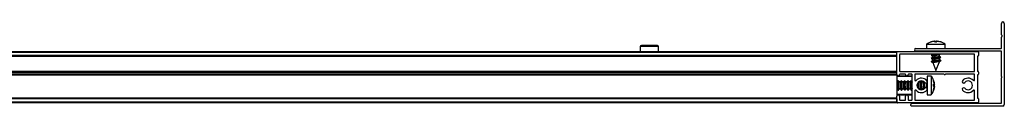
# Model space of a CAD drawing. Header units: millimetres. Extents: x 3236.23 to 3237.93, y 3074.95 to 3075.01.
# Tile 4 of 4: x 3237.5127 to 3237.9342, y 3074.9533 to 3074.9893. Entities that reach past the tile are written whole.
import ezdxf

# ---------------------------------------------------------------- set-up
doc = ezdxf.new("R2010")
doc.units = ezdxf.units.MM
doc.layers.add('SANINDUSA', color=3, linetype='Continuous')

msp = doc.modelspace()

# ---------------------------------------------------------------- linework, layer by layer
at = {"layer": 'SANINDUSA'}
for p, q in [((3237.932992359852, 3074.983902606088), (3237.932992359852, 3074.988749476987)), ((3237.93419232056, 3074.988749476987), (3237.93419232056, 3074.953949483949)), ((3237.933222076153, 3074.983592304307), (3237.933015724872, 3074.983838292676)), ((3237.900942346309, 3074.979772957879), (3237.900942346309, 3074.978049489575)), ((3237.900942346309, 3074.979772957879), (3237.908942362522, 3074.979772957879)), ((3237.901397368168, 3074.98005643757), (3237.900952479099, 3074.979759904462)), ((3237.904331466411, 3074.981104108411), (3237.902763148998, 3074.980770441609)), ((3237.90422262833, 3074.981104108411), (3237.903706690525, 3074.980982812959)), ((3237.904172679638, 3074.980770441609), (3237.904331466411, 3074.981104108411)), ((3237.905129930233, 3074.980770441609), (3237.904172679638, 3074.980770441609)), ((3237.904234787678, 3074.981052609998), (3237.90447928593, 3074.981104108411)), ((3237.904397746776, 3074.980770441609), (3237.904331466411, 3074.981104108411)), ((3237.90447928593, 3074.981104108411), (3237.904754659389, 3074.980770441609)), ((3237.90447928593, 3074.981104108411), (3237.904529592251, 3074.980770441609)), ((3237.904510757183, 3074.981066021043), (3237.904678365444, 3074.981104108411)), ((3237.904678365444, 3074.981104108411), (3237.90500964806, 3074.980951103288)), ((3237.905206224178, 3074.981104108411), (3237.904679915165, 3074.980861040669)), ((3237.904754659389, 3074.980770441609), (3237.905129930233, 3074.980770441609)), ((3237.905405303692, 3074.981104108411), (3237.905129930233, 3074.980770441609)), ((3237.906674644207, 3074.980770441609), (3237.905206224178, 3074.981104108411)), ((3237.90698959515, 3074.980770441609), (3237.905405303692, 3074.981104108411)), ((3237.90555324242, 3074.981104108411), (3237.907121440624, 3074.980770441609)), ((3237.905661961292, 3074.981104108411), (3237.906184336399, 3074.980981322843)), ((3237.907072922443, 3074.980770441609), (3237.906191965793, 3074.98100951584)), ((3237.906844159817, 3074.980770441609), (3237.906674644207, 3074.980770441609)), ((3237.907121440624, 3074.980770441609), (3237.90698959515, 3074.980770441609)), ((3237.908898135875, 3074.979770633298), (3237.908433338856, 3074.980132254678)), ((3237.908942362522, 3074.978049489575), (3237.908942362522, 3074.979772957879)), ((3237.932992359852, 3074.978149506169), (3237.932992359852, 3074.982896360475)), ((3237.933015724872, 3074.982960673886), (3237.933222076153, 3074.983206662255)), ((3236.280192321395, 3074.976699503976), (3237.888192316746, 3074.976699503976)), ((3236.280192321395, 3074.976399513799), (3237.888192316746, 3074.976399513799)), ((3237.778334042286, 3074.97880384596), (3237.778315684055, 3074.976699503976)), ((3237.786194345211, 3074.97880384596), (3237.778334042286, 3074.97880384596)), ((3237.786212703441, 3074.976699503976), (3237.786194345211, 3074.97880384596)), ((3237.888192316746, 3074.976399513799), (3237.888192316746, 3074.976699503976)), ((3237.888192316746, 3074.974999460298), (3237.888192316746, 3074.976399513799)), ((3237.888192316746, 3074.966799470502), (3237.888192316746, 3074.976399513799)), ((3237.888492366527, 3074.976699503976), (3237.922892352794, 3074.976699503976)), ((3237.889392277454, 3074.975399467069), (3237.889392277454, 3074.968299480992)), ((3237.921392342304, 3074.975499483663), (3237.889492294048, 3074.975499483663)), ((3237.896292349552, 3074.978049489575), (3237.932892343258, 3074.978049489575)), ((3237.932892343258, 3074.976849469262), (3237.896292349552, 3074.976849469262)), ((3237.903434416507, 3074.975499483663), (3237.902871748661, 3074.975059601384)), ((3237.903401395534, 3074.975499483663), (3237.902879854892, 3074.975106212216)), ((3237.903335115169, 3074.976849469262), (3237.903136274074, 3074.976699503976)), ((3237.903370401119, 3074.976849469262), (3237.903178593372, 3074.976699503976)), ((3237.906428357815, 3074.975258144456), (3237.906748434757, 3074.975499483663)), ((3237.906438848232, 3074.975290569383), (3237.90670599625, 3074.975499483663)), ((3237.906450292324, 3074.976699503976), (3237.906642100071, 3074.976849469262)), ((3237.906483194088, 3074.976699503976), (3237.906682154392, 3074.976849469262)), ((3237.921492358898, 3074.968299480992), (3237.921492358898, 3074.975399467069)), ((3237.923192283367, 3074.976399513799), (3237.923192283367, 3074.974999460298)), ((3237.932992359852, 3074.96599945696), (3237.932992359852, 3074.976749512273)), ((3237.888192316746, 3074.974999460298), (3236.280192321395, 3074.974999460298)), ((3237.888192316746, 3074.97469947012), (3236.280192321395, 3074.97469947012)), ((3237.888192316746, 3074.974599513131), (3236.280192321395, 3074.974599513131)), ((3237.903445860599, 3074.974108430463), (3237.902871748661, 3074.973659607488)), ((3237.903445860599, 3074.972708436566), (3237.902871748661, 3074.972259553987)), ((3237.902872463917, 3074.975055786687), (3237.903494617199, 3074.974838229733)), ((3237.902872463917, 3074.97365579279), (3237.903494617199, 3074.973438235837)), ((3237.902872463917, 3074.972255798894), (3237.903592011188, 3074.972004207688)), ((3237.903456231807, 3074.974140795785), (3237.902879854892, 3074.97370621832)), ((3237.903456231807, 3074.972740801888), (3237.902879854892, 3074.972306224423)), ((3237.903482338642, 3074.974155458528), (3237.903456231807, 3074.974140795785)), ((3237.903482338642, 3074.972755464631), (3237.903456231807, 3074.972740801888)), ((3237.903482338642, 3074.974845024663), (3237.903482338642, 3074.97412070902)), ((3237.903482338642, 3074.973445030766), (3237.903482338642, 3074.972720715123)), ((3237.903571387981, 3074.972023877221), (3237.903577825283, 3074.972007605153)), ((3237.903577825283, 3074.972007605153), (3237.904942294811, 3074.968549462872)), ((3237.906402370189, 3074.972249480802), (3237.904771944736, 3074.972249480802)), ((3237.904942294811, 3074.968549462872), (3237.906402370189, 3074.972249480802)), ((3237.907012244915, 3074.974343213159), (3237.906389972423, 3074.974560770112)), ((3237.907012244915, 3074.972943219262), (3237.906389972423, 3074.973160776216)), ((3237.906402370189, 3074.974553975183), (3237.906402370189, 3074.975285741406)), ((3237.906402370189, 3074.973153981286), (3237.906402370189, 3074.973885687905)), ((3237.906402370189, 3074.972249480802), (3237.906402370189, 3074.972485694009)), ((3237.906428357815, 3074.973858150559), (3237.90700473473, 3074.974292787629)), ((3237.906428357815, 3074.972458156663), (3237.90700473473, 3074.972892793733)), ((3237.906438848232, 3074.973890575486), (3237.907012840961, 3074.974339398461)), ((3237.906438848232, 3074.97249058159), (3237.907012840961, 3074.972939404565)), ((3237.922692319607, 3074.974599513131), (3237.922692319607, 3074.968299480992)), ((3237.922892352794, 3074.97469947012), (3237.9227923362, 3074.97469947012)), ((3236.280192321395, 3074.968299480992), (3237.888192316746, 3074.968299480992)), ((3236.280192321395, 3074.968199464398), (3237.888192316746, 3074.968199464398)), ((3236.280192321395, 3074.967899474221), (3237.888192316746, 3074.967899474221)), ((3237.888192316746, 3074.96699950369), (3236.280192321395, 3074.96699950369)), ((3237.888192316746, 3074.96699950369), (3237.888192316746, 3074.967899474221)), ((3237.889492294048, 3074.968199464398), (3237.921392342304, 3074.968199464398)), ((3237.891792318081, 3074.96699950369), (3237.889492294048, 3074.96699950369)), ((3237.894592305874, 3074.96699950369), (3237.893192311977, 3074.96699950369)), ((3237.90839233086, 3074.96699950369), (3237.89599229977, 3074.96699950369)), ((3237.921392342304, 3074.96699950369), (3237.908992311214, 3074.96699950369)), ((3237.9227923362, 3074.968199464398), (3237.922892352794, 3074.968199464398)), ((3237.923192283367, 3074.967899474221), (3237.923192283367, 3074.96699950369)), ((3237.888192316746, 3074.966699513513), (3236.280192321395, 3074.966699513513)), ((3237.888192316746, 3074.966599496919), (3236.280192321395, 3074.966599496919)), ((3237.888192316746, 3074.966699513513), (3237.888192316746, 3074.966799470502)), ((3237.888192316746, 3074.966699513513), (3237.888192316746, 3074.966599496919)), ((3237.888192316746, 3074.966599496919), (3237.888192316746, 3074.957599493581)), ((3237.89449228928, 3074.966199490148), (3237.888192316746, 3074.966199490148)), ((3237.894692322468, 3074.96599945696), (3237.888192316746, 3074.96599945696)), ((3237.888371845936, 3074.963659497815), (3237.888192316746, 3074.963659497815)), ((3237.888600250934, 3074.964199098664), (3237.888342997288, 3074.963659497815)), ((3237.888644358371, 3074.964198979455), (3237.88834430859, 3074.96360501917)), ((3237.888600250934, 3074.964199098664), (3237.888527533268, 3074.963967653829)), ((3237.889137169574, 3074.963659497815), (3237.88885440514, 3074.964200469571)), ((3237.889771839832, 3074.963659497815), (3237.889107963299, 3074.963659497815)), ((3237.889392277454, 3074.966899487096), (3237.889392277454, 3074.966799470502)), ((3237.890000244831, 3074.964199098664), (3237.889742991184, 3074.963659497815)), ((3237.890044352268, 3074.964198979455), (3237.889744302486, 3074.96360501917)), ((3237.890000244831, 3074.964199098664), (3237.889927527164, 3074.963967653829)), ((3237.890537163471, 3074.963659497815), (3237.890254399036, 3074.964200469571)), ((3237.891171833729, 3074.963659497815), (3237.890507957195, 3074.963659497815)), ((3237.891400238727, 3074.964199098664), (3237.89114298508, 3074.963659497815)), ((3237.891444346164, 3074.964198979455), (3237.891144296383, 3074.96360501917)), ((3237.891400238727, 3074.964199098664), (3237.891327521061, 3074.963967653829)), ((3237.891937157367, 3074.963659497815), (3237.891654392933, 3074.964200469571)), ((3237.891892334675, 3074.966799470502), (3237.891892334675, 3074.966899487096)), ((3237.892571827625, 3074.963659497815), (3237.891907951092, 3074.963659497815)), ((3237.892800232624, 3074.964199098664), (3237.892542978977, 3074.963659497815)), ((3237.892844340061, 3074.964198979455), (3237.892544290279, 3074.96360501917)), ((3237.892800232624, 3074.964199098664), (3237.892727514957, 3074.963967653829)), ((3237.893337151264, 3074.963659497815), (3237.893054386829, 3074.964200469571)), ((3237.893092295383, 3074.966899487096), (3237.893092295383, 3074.966799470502)), ((3237.893971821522, 3074.963659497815), (3237.893307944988, 3074.963659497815)), ((3237.89420022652, 3074.964199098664), (3237.893942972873, 3074.963659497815)), ((3237.894244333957, 3074.964198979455), (3237.893944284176, 3074.96360501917)), ((3237.89420022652, 3074.964199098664), (3237.894127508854, 3074.963967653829)), ((3237.894692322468, 3074.963745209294), (3237.894454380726, 3074.964200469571)), ((3237.894692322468, 3074.955999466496), (3237.894692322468, 3074.966899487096)), ((3237.895892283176, 3074.966899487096), (3237.895892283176, 3074.964503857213)), ((3237.898171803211, 3074.963659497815), (3237.897507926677, 3074.963659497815)), ((3237.897537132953, 3074.963659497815), (3237.897519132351, 3074.963694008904)), ((3237.897618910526, 3074.963659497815), (3237.897582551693, 3074.96374169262)), ((3237.898305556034, 3074.9640596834), (3237.898122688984, 3074.963659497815)), ((3237.898336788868, 3074.964065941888), (3237.898143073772, 3074.963659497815)), ((3237.898381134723, 3074.964073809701), (3237.898144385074, 3074.96360501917)), ((3237.898353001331, 3074.96406892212), (3237.898327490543, 3074.963967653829)), ((3237.89893712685, 3074.963659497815), (3237.89870717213, 3074.964099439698)), ((3237.899018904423, 3074.963659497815), (3237.898826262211, 3074.964094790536)), ((3237.899571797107, 3074.963659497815), (3237.898907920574, 3074.963659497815)), ((3237.899614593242, 3074.963860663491), (3237.89952268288, 3074.963659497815)), ((3237.899633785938, 3074.963849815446), (3237.899543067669, 3074.963659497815)), ((3237.8996602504, 3074.963834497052), (3237.899544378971, 3074.96360501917)), ((3237.901013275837, 3074.961046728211), (3237.901013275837, 3074.963352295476)), ((3237.902936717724, 3074.966199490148), (3237.901213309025, 3074.966199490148)), ((3237.901213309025, 3074.966199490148), (3237.901213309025, 3074.958199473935)), ((3237.902936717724, 3074.966199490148), (3237.902936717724, 3074.958199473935)), ((3237.90426792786, 3074.962832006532), (3237.903934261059, 3074.964385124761)), ((3237.903934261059, 3074.964350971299), (3237.903934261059, 3074.964334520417)), ((3237.90426792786, 3074.962763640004), (3237.903934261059, 3074.964350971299)), ((3237.904069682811, 3074.963393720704), (3237.903934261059, 3074.964002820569)), ((3237.903934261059, 3074.962771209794), (3237.90426792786, 3074.962763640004)), ((3237.903934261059, 3074.961805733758), (3237.903934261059, 3074.962771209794)), ((3237.90426792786, 3074.962763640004), (3237.903934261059, 3074.962702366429)), ((3237.90414549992, 3074.963623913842), (3237.904008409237, 3074.964039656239)), ((3237.90426792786, 3074.962875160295), (3237.904030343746, 3074.963947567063)), ((3237.904105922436, 3074.96361080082), (3237.904178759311, 3074.963292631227)), ((3237.921492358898, 3074.964503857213), (3237.921492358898, 3074.966899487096)), ((3237.922692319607, 3074.966599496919), (3237.922692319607, 3074.956799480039)), ((3237.922892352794, 3074.966699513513), (3237.9227923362, 3074.966699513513)), ((3237.932992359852, 3074.954649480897), (3237.932992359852, 3074.965399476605)), ((3237.888192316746, 3074.960739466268), (3237.888389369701, 3074.960739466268)), ((3237.888358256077, 3074.960799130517), (3237.888672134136, 3074.960198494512)), ((3237.888882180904, 3074.960199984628), (3237.88915469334, 3074.960739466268)), ((3237.888926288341, 3074.960199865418), (3237.889183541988, 3074.960739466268)), ((3237.889113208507, 3074.960742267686), (3237.889125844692, 3074.960751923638)), ((3237.889125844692, 3074.960739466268), (3237.889789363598, 3074.960739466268)), ((3237.889758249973, 3074.960799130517), (3237.890072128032, 3074.960198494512)), ((3237.890282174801, 3074.960199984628), (3237.890554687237, 3074.960739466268)), ((3237.890326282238, 3074.960199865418), (3237.890583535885, 3074.960739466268)), ((3237.890513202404, 3074.960742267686), (3237.890525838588, 3074.960751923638)), ((3237.890525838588, 3074.960739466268), (3237.891189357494, 3074.960739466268)), ((3237.89115824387, 3074.960799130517), (3237.891472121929, 3074.960198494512)), ((3237.891682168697, 3074.960199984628), (3237.891954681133, 3074.960739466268)), ((3237.891726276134, 3074.960199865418), (3237.891983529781, 3074.960739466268)), ((3237.89191331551, 3074.960742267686), (3237.891925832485, 3074.960751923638)), ((3237.891925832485, 3074.960739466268), (3237.892589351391, 3074.960739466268)), ((3237.892558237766, 3074.960799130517), (3237.892872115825, 3074.960198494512)), ((3237.893082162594, 3074.960199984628), (3237.89335467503, 3074.960739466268)), ((3237.893126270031, 3074.960199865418), (3237.893383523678, 3074.960739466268)), ((3237.893313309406, 3074.960742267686), (3237.893325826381, 3074.960751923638)), ((3237.893325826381, 3074.960739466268), (3237.893989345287, 3074.960739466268)), ((3237.893958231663, 3074.960799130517), (3237.894272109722, 3074.960198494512)), ((3237.89448215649, 3074.960199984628), (3237.894692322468, 3074.960616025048)), ((3237.894526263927, 3074.960199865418), (3237.894692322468, 3074.960548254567)), ((3237.895892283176, 3074.959895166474), (3237.895892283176, 3074.955999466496)), ((3237.897525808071, 3074.960739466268), (3237.898189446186, 3074.960739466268)), ((3237.897532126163, 3074.960694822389), (3237.897554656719, 3074.960739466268)), ((3237.897554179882, 3074.960678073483), (3237.897583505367, 3074.960739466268)), ((3237.897570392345, 3074.96066609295), (3237.897603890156, 3074.960739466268)), ((3237.898107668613, 3074.960739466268), (3237.89828266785, 3074.960344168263)), ((3237.898158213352, 3074.960799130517), (3237.898408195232, 3074.960320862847)), ((3237.898258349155, 3074.960607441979), (3237.898303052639, 3074.96033975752)), ((3237.898732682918, 3074.960299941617), (3237.898954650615, 3074.960739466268)), ((3237.898774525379, 3074.960301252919), (3237.898983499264, 3074.960739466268)), ((3237.898804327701, 3074.96030280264), (3237.899003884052, 3074.960739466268)), ((3237.898913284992, 3074.960742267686), (3237.898925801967, 3074.960751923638)), ((3237.898925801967, 3074.960739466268), (3237.899589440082, 3074.960739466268)), ((3237.89950766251, 3074.960739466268), (3237.899600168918, 3074.960530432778)), ((3237.899558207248, 3074.960799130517), (3237.899675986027, 3074.960573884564)), ((3237.899658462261, 3074.960607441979), (3237.89966370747, 3074.96056458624)), ((3237.903756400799, 3074.95962575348), (3237.903917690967, 3074.960080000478)), ((3237.90426792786, 3074.962718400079), (3237.903934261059, 3074.962593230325)), ((3237.903934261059, 3074.962662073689), (3237.90426792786, 3074.962718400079)), ((3237.90426792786, 3074.962632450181), (3237.903934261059, 3074.962281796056)), ((3237.903934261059, 3074.962585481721), (3237.90426792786, 3074.962632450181)), ((3237.90426792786, 3074.961837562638), (3237.903934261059, 3074.962354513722)), ((3237.90426792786, 3074.961766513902), (3237.903934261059, 3074.962117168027)), ((3237.903934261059, 3074.960297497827), (3237.90426792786, 3074.961837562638)), ((3237.90426792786, 3074.961680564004), (3237.903934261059, 3074.961805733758)), ((3237.903934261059, 3074.960088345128), (3237.90426792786, 3074.961680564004)), ((3237.90426792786, 3074.961635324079), (3237.903934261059, 3074.960048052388)), ((3237.90426792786, 3074.961567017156), (3237.903934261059, 3074.960013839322)), ((3237.903934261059, 3074.960191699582), (3237.904176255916, 3074.961334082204)), ((3237.903934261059, 3074.960064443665), (3237.903934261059, 3074.960088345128)), ((3237.904026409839, 3074.961920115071), (3237.90426792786, 3074.961896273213)), ((3237.90426792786, 3074.962561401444), (3237.904027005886, 3074.962188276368)), ((3237.90426792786, 3074.961523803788), (3237.904032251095, 3074.960460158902)), ((3237.90407659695, 3074.962133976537), (3237.90426792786, 3074.962502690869)), ((3237.90411522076, 3074.960829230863), (3237.90426792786, 3074.961495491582)), ((3237.90426792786, 3074.961896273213), (3237.904188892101, 3074.96154114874)), ((3237.921492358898, 3074.955999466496), (3237.921492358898, 3074.959895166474)), ((3236.280192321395, 3074.956799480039), (3237.888192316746, 3074.956799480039)), ((3237.888192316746, 3074.956699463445), (3236.280192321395, 3074.956699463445)), ((3237.888192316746, 3074.956399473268), (3236.280192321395, 3074.956399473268)), ((3237.888192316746, 3074.954999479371), (3236.280192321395, 3074.954999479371)), ((3237.888192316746, 3074.954699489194), (3236.280192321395, 3074.954699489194)), ((3237.888192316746, 3074.958399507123), (3237.894692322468, 3074.958399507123)), ((3237.888192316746, 3074.958199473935), (3237.89449228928, 3074.958199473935)), ((3237.888192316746, 3074.954999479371), (3237.888192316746, 3074.957599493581)), ((3237.888192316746, 3074.956399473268), (3237.888192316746, 3074.954999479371)), ((3237.888192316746, 3074.954699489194), (3237.888192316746, 3074.954999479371)), ((3237.922892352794, 3074.954699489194), (3237.888492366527, 3074.954699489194)), ((3237.889392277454, 3074.957599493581), (3237.889392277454, 3074.955999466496)), ((3237.889492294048, 3074.955899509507), (3237.891792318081, 3074.955899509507)), ((3237.891892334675, 3074.955999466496), (3237.891892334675, 3074.957599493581)), ((3237.893092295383, 3074.957599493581), (3237.893092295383, 3074.955999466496)), ((3237.893192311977, 3074.955899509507), (3237.894592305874, 3074.955899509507)), ((3237.894792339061, 3074.954549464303), (3237.932892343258, 3074.954549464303)), ((3237.89599229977, 3074.955899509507), (3237.921392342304, 3074.955899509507)), ((3237.901213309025, 3074.958199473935), (3237.902936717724, 3074.958199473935)), ((3237.9227923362, 3074.956699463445), (3237.922892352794, 3074.956699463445)), ((3237.923192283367, 3074.956399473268), (3237.923192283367, 3074.954999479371)), ((3237.894192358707, 3074.953649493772), (3237.894192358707, 3074.953949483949)), ((3237.933592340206, 3074.953349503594), (3237.89449228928, 3074.953349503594))]:
    msp.add_line(p, q, dxfattribs=at)
at = {"layer": 'SANINDUSA', "flags": 128}
for points in [[(3237.904073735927, 3074.976699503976), (3237.904655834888, 3074.976799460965), (3237.904956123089, 3074.976849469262)], [(3237.902879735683, 3074.97507211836), (3237.902868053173, 3074.975080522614), (3237.902989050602, 3074.975155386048), (3237.902998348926, 3074.975158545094)], [(3237.902879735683, 3074.973672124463), (3237.902868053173, 3074.973680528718), (3237.902989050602, 3074.973755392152), (3237.902998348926, 3074.973758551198)], [(3237.902879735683, 3074.972272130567), (3237.902868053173, 3074.972280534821), (3237.902989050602, 3074.972355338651), (3237.902998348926, 3074.972358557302)], [(3237.904771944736, 3074.975049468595), (3237.905340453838, 3074.975142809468), (3237.905855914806, 3074.97522226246), (3237.906237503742, 3074.975275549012), (3237.906425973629, 3074.975294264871), (3237.906402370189, 3074.975278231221)], [(3237.904771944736, 3074.973649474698), (3237.905340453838, 3074.973742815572), (3237.905855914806, 3074.973822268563), (3237.906237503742, 3074.973875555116), (3237.906425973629, 3074.973894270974), (3237.906402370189, 3074.973878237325)], [(3237.904771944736, 3074.972249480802), (3237.905340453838, 3074.972342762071), (3237.905855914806, 3074.972422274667), (3237.906237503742, 3074.972475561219), (3237.906425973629, 3074.972494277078), (3237.906402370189, 3074.972478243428)], [(3237.906422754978, 3074.975284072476), (3237.906436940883, 3074.975275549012), (3237.906402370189, 3074.975243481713)], [(3237.906422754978, 3074.97388407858), (3237.906436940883, 3074.973875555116), (3237.906402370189, 3074.973843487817)], [(3237.906422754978, 3074.972484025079), (3237.906436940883, 3074.972475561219), (3237.906402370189, 3074.97244349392)], [(3237.906999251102, 3074.974329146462), (3237.907016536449, 3074.974318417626), (3237.90700473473, 3074.974292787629)], [(3237.906999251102, 3074.972929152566), (3237.907016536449, 3074.97291842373), (3237.90700473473, 3074.972892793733)], [(3237.88885440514, 3074.964200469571), (3237.888763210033, 3074.964297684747), (3237.88863112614, 3074.964171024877), (3237.888519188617, 3074.963744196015), (3237.888444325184, 3074.96308222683), (3237.888417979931, 3074.962285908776)], [(3237.890254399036, 3074.964200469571), (3237.89016320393, 3074.964297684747), (3237.890031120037, 3074.964171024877), (3237.889919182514, 3074.963744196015), (3237.88984431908, 3074.96308222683), (3237.889817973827, 3074.962285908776)], [(3237.891654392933, 3074.964200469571), (3237.891563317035, 3074.964297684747), (3237.891431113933, 3074.964171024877), (3237.89131917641, 3074.963744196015), (3237.891244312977, 3074.96308222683), (3237.891217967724, 3074.962285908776)], [(3237.893054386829, 3074.964200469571), (3237.892963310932, 3074.964297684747), (3237.89283110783, 3074.964171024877), (3237.892719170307, 3074.963744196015), (3237.892644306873, 3074.96308222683), (3237.89261796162, 3074.962285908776)], [(3237.894454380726, 3074.964200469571), (3237.894363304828, 3074.964297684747), (3237.894231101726, 3074.964171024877), (3237.894119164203, 3074.963744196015), (3237.89404430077, 3074.96308222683), (3237.894018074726, 3074.962285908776)], [(3237.888417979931, 3074.962285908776), (3237.888444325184, 3074.961476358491), (3237.888519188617, 3074.960776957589), (3237.88863112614, 3074.960294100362), (3237.888763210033, 3074.960101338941), (3237.888882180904, 3074.960199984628)], [(3237.889817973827, 3074.962285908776), (3237.88984431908, 3074.961476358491), (3237.889919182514, 3074.960776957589), (3237.890031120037, 3074.960294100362), (3237.89016320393, 3074.960101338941), (3237.890282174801, 3074.960199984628)], [(3237.891217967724, 3074.962285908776), (3237.891244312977, 3074.961476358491), (3237.89131917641, 3074.960776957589), (3237.891431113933, 3074.960294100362), (3237.891563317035, 3074.960101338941), (3237.891682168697, 3074.960199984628)], [(3237.89261796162, 3074.962285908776), (3237.892644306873, 3074.961476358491), (3237.892719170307, 3074.960776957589), (3237.89283110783, 3074.960294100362), (3237.892963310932, 3074.960101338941), (3237.893082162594, 3074.960199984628)], [(3237.894018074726, 3074.962285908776), (3237.89404430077, 3074.961476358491), (3237.894119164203, 3074.960776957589), (3237.894231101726, 3074.960294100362), (3237.894363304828, 3074.960101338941), (3237.89448215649, 3074.960199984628)], [(3237.896820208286, 3074.962524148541), (3237.896818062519, 3074.962285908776), (3237.896825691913, 3074.961845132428)]]:
    msp.add_lwpolyline(points, dxfattribs=at)
at = {"layer": 'SANINDUSA'}
for centre, radius, start, end in [((3237.933592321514, 3074.988749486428), 0.0006000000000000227, 0, 180), ((3237.933092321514, 3074.9839026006), 9.999999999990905e-05, 180, 220.0000000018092), ((3237.933092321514, 3074.982896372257), 9.999999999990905e-05, 139.9999999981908, 180), ((3237.932992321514, 3074.983399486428), 0.0003000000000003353, 319.9999999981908, 40.00000000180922), ((3237.778833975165, 3074.978799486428), 0.0005000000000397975, 90, 179.5000000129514), ((3237.785694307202, 3074.978799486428), 0.0005000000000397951, 0.4999999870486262, 90), ((3237.888492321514, 3074.976399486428), 0.0003000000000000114, 90, 180), ((3237.889492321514, 3074.975399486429), 9.999999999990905e-05, 90, 180), ((3237.896292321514, 3074.977449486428), 0.0006000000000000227, 90, 270), ((3237.909206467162, 3074.947595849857), 0.02818098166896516, 98.045051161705, 102.988861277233), ((3237.921392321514, 3074.975399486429), 9.999999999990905e-05, 0, 90), ((3237.922892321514, 3074.976399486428), 0.0003000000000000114, 0, 90), ((3237.932892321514, 3074.978149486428), 0.0001000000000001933, 270, 0), ((3237.932892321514, 3074.976749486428), 0.0001000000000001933, 0, 90), ((3237.909906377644, 3074.94393392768), 0.03054284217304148, 95.43618170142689, 103.3145364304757), ((3237.909909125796, 3074.942517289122), 0.03055967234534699, 95.43835454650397, 103.3123635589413), ((3237.906590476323, 3074.961016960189), 0.01346384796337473, 98.00938978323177, 103.5067522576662), ((3237.906590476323, 3074.959616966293), 0.01346384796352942, 98.00938978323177, 103.5067522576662), ((3237.922792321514, 3074.974599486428), 9.999999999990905e-05, 90, 180), ((3237.922892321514, 3074.974999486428), 0.0002999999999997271, 270, 0), ((3237.889492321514, 3074.968299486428), 9.999999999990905e-05, 180, 270), ((3237.889492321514, 3074.966899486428), 9.999999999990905e-05, 90, 180), ((3237.891792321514, 3074.966899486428), 9.999999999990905e-05, 0, 90), ((3237.893192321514, 3074.966899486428), 0.0001000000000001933, 90, 180), ((3237.894592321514, 3074.966899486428), 0.0001000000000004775, 0, 90), ((3237.895992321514, 3074.966899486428), 9.999999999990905e-05, 90, 180), ((3237.908692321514, 3074.967124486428), 0.0003250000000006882, 202.6198649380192, 337.3801350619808), ((3237.921392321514, 3074.968299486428), 9.999999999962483e-05, 270, 0), ((3237.921392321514, 3074.966899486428), 0.0001000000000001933, 0, 90), ((3237.922792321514, 3074.968299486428), 9.999999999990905e-05, 180, 270), ((3237.922892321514, 3074.967899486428), 0.0003000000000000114, 0, 90), ((3237.922892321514, 3074.966999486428), 0.0003000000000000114, 270, 0), ((3237.888792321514, 3074.966799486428), 0.0006000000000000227, 180, 0), ((3237.892467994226, 3074.962200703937), 0.003658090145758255, 156.5038221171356, 203.4961778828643), ((3237.893867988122, 3074.962200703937), 0.003658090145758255, 156.5038221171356, 203.4961778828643), ((3237.895265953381, 3074.962200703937), 0.003656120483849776, 156.4904025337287, 203.5095974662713), ((3237.892492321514, 3074.966799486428), 0.0006000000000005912, 180, 0), ((3237.896665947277, 3074.962200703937), 0.003656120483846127, 156.4904025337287, 203.5095974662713), ((3237.898443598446, 3074.962205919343), 0.004023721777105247, 158.7946610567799, 201.2053389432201), ((3237.894492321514, 3074.965999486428), 0.0002000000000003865, 0, 90), ((3237.896192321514, 3074.964503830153), 0.0003000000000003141, 180, 317.3320744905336), ((3237.898692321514, 3074.962199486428), 0.003100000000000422, 39.79181950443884, 137.3320744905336), ((3237.898692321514, 3074.962199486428), 0.001900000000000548, 39.79181950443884, 320.2081804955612), ((3237.900865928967, 3074.962200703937), 0.003656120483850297, 156.4904025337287, 203.5095974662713), ((3237.90488574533, 3074.962527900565), 0.006672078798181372, 166.5818755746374, 182.0785350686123), ((3237.902265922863, 3074.962200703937), 0.003656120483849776, 156.4904025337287, 203.5095974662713), ((3237.907675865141, 3074.96245671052), 0.008059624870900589, 170.4591818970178, 181.2143185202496), ((3237.906240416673, 3074.962242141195), 0.006186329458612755, 169.1937580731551, 191.4692577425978), ((3237.900613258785, 3074.963799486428), 0.000600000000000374, 219.7918195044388, 39.79181950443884), ((3237.916771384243, 3074.963799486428), 0.0006000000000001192, 140.2081804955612, 320.2081804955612), ((3237.918692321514, 3074.962199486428), 0.003100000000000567, 42.66792550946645, 140.2081804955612), ((3237.918692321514, 3074.962199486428), 0.001899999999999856, 219.7918195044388, 140.2081804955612), ((3237.921192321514, 3074.964503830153), 0.0003000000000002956, 222.6679255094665, 0), ((3237.922792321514, 3074.966599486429), 0.0001000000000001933, 90, 180), ((3237.932867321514, 3074.965699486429), 0.0003249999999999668, 292.6198649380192, 67.38013506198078), ((3237.896192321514, 3074.959895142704), 0.0003000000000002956, 42.66792550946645, 180), ((3237.898692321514, 3074.962199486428), 0.003100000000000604, 222.6679255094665, 320.2081804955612), ((3237.905535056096, 3074.962052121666), 0.007320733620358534, 178.1699521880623, 193.6965812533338), ((3237.908384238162, 3074.962124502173), 0.00876767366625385, 178.9451660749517, 189.8876500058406), ((3237.900613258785, 3074.960599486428), 0.000600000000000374, 320.2081804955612, 140.2081804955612), ((3237.916771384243, 3074.960599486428), 0.000600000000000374, 39.79181950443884, 219.7918195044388), ((3237.918692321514, 3074.962199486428), 0.003100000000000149, 219.7918195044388, 317.3320744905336), ((3237.921192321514, 3074.959895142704), 0.0003000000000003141, 0, 137.3320744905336), ((3237.888792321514, 3074.957599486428), 0.0006000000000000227, 0, 180), ((3237.888492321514, 3074.954999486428), 0.0003000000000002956, 180, 270), ((3237.889492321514, 3074.955999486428), 0.0001000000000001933, 180, 270), ((3237.891792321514, 3074.955999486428), 0.0001000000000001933, 270, 0), ((3237.892492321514, 3074.957599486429), 0.0006000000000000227, 0, 180), ((3237.893192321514, 3074.955999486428), 0.0001000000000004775, 180, 270), ((3237.894792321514, 3074.953949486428), 0.0006000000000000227, 90, 180), ((3237.894492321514, 3074.958399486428), 0.0002000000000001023, 269.9999999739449, 0), ((3237.894592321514, 3074.955999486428), 0.0001000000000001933, 270, 0), ((3237.895992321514, 3074.955999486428), 0.0001000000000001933, 180, 270), ((3237.921392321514, 3074.955999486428), 0.0001000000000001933, 270, 0), ((3237.922792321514, 3074.956799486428), 9.999999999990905e-05, 180, 270), ((3237.922892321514, 3074.956399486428), 0.0003000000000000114, 0, 90), ((3237.922892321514, 3074.954999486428), 0.0003000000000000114, 270, 0), ((3237.932892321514, 3074.954649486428), 9.999999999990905e-05, 270, 0), ((3237.894492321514, 3074.953649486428), 0.0003000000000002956, 180, 270), ((3237.933592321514, 3074.953949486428), 0.0006000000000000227, 270, 0)]:
    msp.add_arc(centre, radius, start, end, dxfattribs=at)
for centre, major_axis, ratio, start_param, end_param in [((3237.904942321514, 3074.975044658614), (0.001459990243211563, 0.0002411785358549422), 0.02213122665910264, 6.279529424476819, 7.967319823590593), ((3237.904942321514, 3074.973644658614), (0.001459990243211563, 0.0002411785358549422), 0.02213122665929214, 6.279529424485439, 7.967319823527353), ((3237.904942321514, 3074.972244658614), (0.001459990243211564, 0.0002411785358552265), 0.02213122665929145, 6.27952942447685, 7.967319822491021), ((3237.889118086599, 3074.962199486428), (-1.04397294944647e-05, 0.001459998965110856), 0.1665133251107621, 6.260110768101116, 9.362020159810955), ((3237.8905180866, 3074.962199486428), (-1.043972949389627e-05, 0.001459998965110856), 0.1665133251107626, 6.260110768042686, 9.362020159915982), ((3237.891918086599, 3074.962199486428), (-1.043972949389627e-05, 0.001459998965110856), 0.1665133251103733, 6.260110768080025, 9.362020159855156), ((3237.893318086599, 3074.962199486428), (-1.04397294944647e-05, 0.001459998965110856), 0.1665133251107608, 6.260110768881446, 9.362020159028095), ((3237.894718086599, 3074.962199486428), (-1.04397294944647e-05, 0.001459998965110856), 0.1665133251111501, 6.260110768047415, 9.362020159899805), ((3237.897518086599, 3074.962199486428), (-1.043972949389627e-05, 0.001459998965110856), 0.1665133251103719, 6.260110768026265, 9.362020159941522), ((3237.898918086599, 3074.962199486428), (-1.04397294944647e-05, 0.001459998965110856), 0.1665133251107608, 6.260110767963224, 9.362020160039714), ((3237.900318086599, 3074.962199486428), (-1.04397294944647e-05, 0.001459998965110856), 0.1665133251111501, 0.6103359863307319, 2.512313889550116)]:
    msp.add_ellipse(centre, major_axis=major_axis, ratio=ratio, start_param=start_param, end_param=end_param, dxfattribs=at)
for points, knots in [([(3237.902753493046, 3074.980735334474), (3237.902480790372, 3074.980641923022), (3237.901843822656, 3074.980423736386), (3237.901302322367, 3074.980021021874), (3237.90099265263, 3074.979790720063)], [0, 0, 0, 0, 0.4281263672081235, 1, 1, 1, 1]), ([(3237.903705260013, 3074.980992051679), (3237.903524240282, 3074.980970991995), (3237.903128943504, 3074.980925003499), (3237.902768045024, 3074.980755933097), (3237.902572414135, 3074.980664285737)], [0, 0, 0, 0, 0.4579337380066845, 1, 1, 1, 1]), ([(3237.908906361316, 3074.979765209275), (3237.908751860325, 3074.979890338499), (3237.908268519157, 3074.980281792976), (3237.907642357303, 3074.980618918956), (3237.907163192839, 3074.980745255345), (3237.90709366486, 3074.980763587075)], [0, 0, 0, 0, 0.2865610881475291, 0.896478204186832, 1, 1, 1, 1]), ([(3237.785694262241, 3074.979299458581), (3237.78564821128, 3074.979299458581), (3237.785577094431, 3074.979299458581), (3237.785149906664, 3074.979299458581), (3237.784706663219, 3074.979299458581), (3237.784160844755, 3074.979299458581), (3237.783361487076, 3074.979299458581), (3237.782264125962, 3074.979299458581), (3237.781166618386, 3074.979299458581), (3237.780367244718, 3074.979299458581), (3237.779821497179, 3074.979299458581), (3237.779378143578, 3074.979299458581), (3237.778951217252, 3074.979299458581), (3237.7788800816, 3074.979299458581), (3237.778834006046, 3074.979299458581)], [0, 0, 0, 0, 0.1197192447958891, 0.1848833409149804, 0.2499956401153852, 0.3151634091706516, 0.3802753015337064, 0.4999999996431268, 0.6197246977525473, 0.6848887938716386, 0.7499959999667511, 0.8151664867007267, 0.880280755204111, 1, 1, 1, 1]), ([(3237.903496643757, 3074.974843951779), (3237.903492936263, 3074.974845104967), (3237.903482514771, 3074.974848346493), (3237.90362717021, 3074.974875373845), (3237.90392203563, 3074.97492299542), (3237.90432215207, 3074.974983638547), (3237.904627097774, 3074.975028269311), (3237.904771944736, 3074.975049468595)], [0, 0, 0, 0, 0.1231049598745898, 0.3460390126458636, 0.5699781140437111, 0.7957427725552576, 0.9999999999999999, 0.9999999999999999, 0.9999999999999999, 0.9999999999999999]), ([(3237.903496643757, 3074.973443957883), (3237.903492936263, 3074.97344511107), (3237.903482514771, 3074.973448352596), (3237.90362717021, 3074.973475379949), (3237.90392203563, 3074.973523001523), (3237.90432215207, 3074.97358364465), (3237.904627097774, 3074.973628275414), (3237.904771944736, 3074.973649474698)], [0, 0, 0, 0, 0.1231049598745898, 0.3460390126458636, 0.5699781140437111, 0.7957427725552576, 0.9999999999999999, 0.9999999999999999, 0.9999999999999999, 0.9999999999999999]), ([(3237.903594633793, 3074.972011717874), (3237.903587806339, 3074.972011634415), (3237.903557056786, 3074.972011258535), (3237.903665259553, 3074.972036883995), (3237.90391314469, 3074.972087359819), (3237.90429719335, 3074.972160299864), (3237.904612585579, 3074.972219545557), (3237.904771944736, 3074.972249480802)], [0, 0, 0, 0, 0.06551570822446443, 0.295070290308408, 0.5260002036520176, 0.760500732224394, 1, 1, 1, 1]), ([(3237.904714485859, 3074.974349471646), (3237.904880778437, 3074.974373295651), (3237.905213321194, 3074.974420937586), (3237.905687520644, 3074.974482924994), (3237.906076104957, 3074.974529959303), (3237.906298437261, 3074.974552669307), (3237.906396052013, 3074.974560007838), (3237.906389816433, 3074.974556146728), (3237.906387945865, 3074.974554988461)], [0, 0, 0, 0, 0.2026115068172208, 0.4051713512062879, 0.6063554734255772, 0.8057255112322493, 0.9417209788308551, 1, 1, 1, 1]), ([(3237.904714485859, 3074.97294947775), (3237.904880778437, 3074.972973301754), (3237.905213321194, 3074.973020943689), (3237.905687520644, 3074.973082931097), (3237.906076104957, 3074.973129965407), (3237.906298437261, 3074.97315267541), (3237.906396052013, 3074.973160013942), (3237.906389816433, 3074.973156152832), (3237.906387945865, 3074.973154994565)], [0, 0, 0, 0, 0.2026115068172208, 0.4051713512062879, 0.6063554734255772, 0.8057255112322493, 0.9417209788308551, 1, 1, 1, 1]), ([(3237.888345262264, 3074.963604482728), (3237.888344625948, 3074.963604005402), (3237.888321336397, 3074.963586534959), (3237.888279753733, 3074.963399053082), (3237.88823312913, 3074.963057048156), (3237.888209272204, 3074.962646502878), (3237.888202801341, 3074.962235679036), (3237.888210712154, 3074.961821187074), (3237.888238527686, 3074.961387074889), (3237.888287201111, 3074.96103240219), (3237.888331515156, 3074.960834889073), (3237.888358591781, 3074.960805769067), (3237.888362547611, 3074.960801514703)], [0, 0, 0, 0, 0.003693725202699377, 0.1351926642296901, 0.265818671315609, 0.3952379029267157, 0.4835280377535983, 0.5919852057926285, 0.7198769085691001, 0.8483187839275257, 0.9778397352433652, 1, 1, 1, 1]), ([(3237.88974525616, 3074.963604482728), (3237.889744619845, 3074.963604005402), (3237.889721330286, 3074.963586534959), (3237.889679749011, 3074.963399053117), (3237.889633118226, 3074.963057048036), (3237.889609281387, 3074.96264650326), (3237.889602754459, 3074.962235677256), (3237.889610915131, 3074.96182119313), (3237.889638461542, 3074.961387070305), (3237.889687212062, 3074.961032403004), (3237.889731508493, 3074.960834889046), (3237.889758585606, 3074.960805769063), (3237.889762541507, 3074.960801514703)], [0, 0, 0, 0, 0.003693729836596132, 0.1351928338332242, 0.2658190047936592, 0.3952383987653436, 0.4835286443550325, 0.5919865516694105, 0.7198765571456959, 0.8483185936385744, 0.9778397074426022, 1, 1, 1, 1]), ([(3237.891145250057, 3074.963604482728), (3237.891144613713, 3074.963604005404), (3237.891121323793, 3074.963586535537), (3237.891079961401, 3074.963399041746), (3237.891033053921, 3074.963057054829), (3237.891009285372, 3074.962646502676), (3237.891002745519, 3074.96223567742), (3237.891010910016, 3074.961821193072), (3237.891038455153, 3074.961387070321), (3237.891087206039, 3074.961032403), (3237.891131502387, 3074.960834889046), (3237.891158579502, 3074.960805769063), (3237.891162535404, 3074.960801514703)], [0, 0, 0, 0, 0.003693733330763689, 0.135189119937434, 0.2658183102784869, 0.3952378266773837, 0.483528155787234, 0.5919861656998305, 0.7198762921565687, 0.8483184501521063, 0.9778396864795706, 1, 1, 1, 1]), ([(3237.892545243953, 3074.963604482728), (3237.89254460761, 3074.963604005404), (3237.892521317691, 3074.963586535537), (3237.89247995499, 3074.963399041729), (3237.892433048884, 3074.963057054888), (3237.892409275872, 3074.962646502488), (3237.892402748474, 3074.962235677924), (3237.892410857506, 3074.961821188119), (3237.892438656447, 3074.961387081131), (3237.892487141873, 3074.961032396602), (3237.892531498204, 3074.960834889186), (3237.892558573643, 3074.960805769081), (3237.8925625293, 3074.960801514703)], [0, 0, 0, 0, 0.003693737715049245, 0.1351892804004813, 0.265818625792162, 0.3952382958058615, 0.4835287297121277, 0.5919868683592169, 0.719879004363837, 0.84831827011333, 0.9778396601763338, 1, 1, 1, 1]), ([(3237.893945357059, 3074.963604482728), (3237.893944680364, 3074.963604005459), (3237.893919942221, 3074.963586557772), (3237.893880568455, 3074.963399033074), (3237.893832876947, 3074.963057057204), (3237.893809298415, 3074.962646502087), (3237.893802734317, 3074.962235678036), (3237.893810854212, 3074.961821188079), (3237.893838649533, 3074.961387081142), (3237.893887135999, 3074.961032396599), (3237.893931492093, 3074.960834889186), (3237.893958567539, 3074.960805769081), (3237.893962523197, 3074.960801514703)], [0, 0, 0, 0, 0.003698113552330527, 0.1351930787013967, 0.2658218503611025, 0.3952409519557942, 0.4835309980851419, 0.5919886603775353, 0.7198802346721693, 0.8483189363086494, 0.9778397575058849, 1, 1, 1, 1]), ([(3237.898145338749, 3074.963604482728), (3237.898144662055, 3074.963604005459), (3237.898119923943, 3074.963586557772), (3237.898080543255, 3074.963399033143), (3237.898032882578, 3074.963057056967), (3237.898009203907, 3074.962646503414), (3237.898002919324, 3074.962235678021), (3237.898010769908, 3074.9618211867), (3237.898038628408, 3074.961387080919), (3237.898087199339, 3074.961032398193), (3237.898131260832, 3074.960834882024), (3237.898158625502, 3074.9608057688), (3237.898162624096, 3074.960801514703)], [0, 0, 0, 0, 0.003698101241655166, 0.1351926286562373, 0.2658209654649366, 0.3952396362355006, 0.4835289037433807, 0.5919856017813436, 0.7198767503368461, 0.8483150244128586, 0.9778354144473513, 1, 1, 1, 1]), ([(3237.899545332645, 3074.963604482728), (3237.899544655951, 3074.963604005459), (3237.89951991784, 3074.963586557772), (3237.899480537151, 3074.963399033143), (3237.899432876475, 3074.963057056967), (3237.899409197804, 3074.962646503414), (3237.89940291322, 3074.962235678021), (3237.899410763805, 3074.9618211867), (3237.899438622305, 3074.961387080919), (3237.899487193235, 3074.961032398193), (3237.899531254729, 3074.960834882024), (3237.899558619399, 3074.9608057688), (3237.899562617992, 3074.960801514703)], [0, 0, 0, 0, 0.003698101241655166, 0.1351926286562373, 0.2658209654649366, 0.3952396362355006, 0.4835289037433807, 0.5919856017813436, 0.7198767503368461, 0.8483150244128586, 0.9778354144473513, 1, 1, 1, 1]), ([(3237.903927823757, 3074.964331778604), (3237.90379559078, 3074.964699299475), (3237.903551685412, 3074.965377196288), (3237.90310205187, 3074.965938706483), (3237.902896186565, 3074.96619579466)], [0, 0, 0, 0, 0.542148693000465, 1, 1, 1, 1]), ([(3237.903199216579, 3074.965776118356), (3237.903135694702, 3074.965912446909), (3237.903070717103, 3074.966051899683), (3237.902965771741, 3074.966160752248), (3237.902963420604, 3074.966163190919)], [0, 0, 0, 0, 0.9775965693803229, 1, 1, 1, 1]), ([(3237.902918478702, 3074.95823225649), (3237.903019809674, 3074.958348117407), (3237.903435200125, 3074.958823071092), (3237.903779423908, 3074.959463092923), (3237.903913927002, 3074.959995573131), (3237.903931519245, 3074.960065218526)], [0, 0, 0, 0, 0.2190235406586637, 0.8978527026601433, 1, 1, 1, 1]), ([(3237.903995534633, 3074.960298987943), (3237.904054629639, 3074.960430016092), (3237.904131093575, 3074.960599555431), (3237.904149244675, 3074.960782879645), (3237.904153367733, 3074.960824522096)], [0, 0, 0, 0, 0.7728480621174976, 1, 1, 1, 1])]:
    msp.add_open_spline(points, degree=3, knots=knots, dxfattribs=at)

doc.saveas('drawing.dxf')
